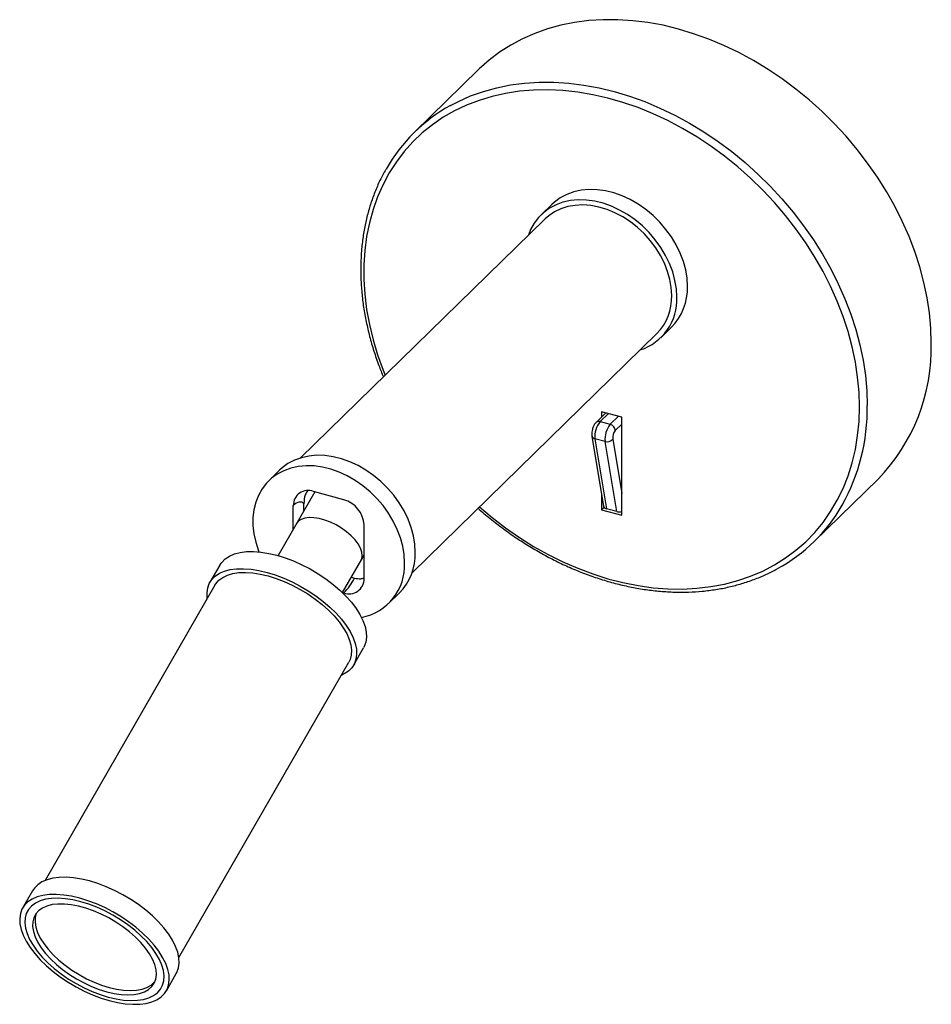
# Paper-space layout '_Trimétrica' of a CAD drawing. Header units: millimetres. Extents: x -115 to 44, y -128 to 44.
import ezdxf

# ---------------------------------------------------------------- set-up
doc = ezdxf.new("R2010")
doc.units = ezdxf.units.MM

psp = doc.layouts.new('_Trimétrica')

# ---------------------------------------------------------------- linework, layer by layer
at = {"color": 7, "linetype": 'Continuous', "lineweight": 25}
for p, q in [((-34.92, 35.78), (-46.12, 24.85)), ((-22.14, 12.2), (-24.01, 10.38)), ((-23.31, 9.67), (-66.13, -32.12)), ((-3.06, -11.09), (-1.19, -9.26)), ((-46.57, -52.16), (-3.76, -10.37)), ((-9.9, -24.98), (-13.44, -24.02)), ((-13.44, -24.02), (-13.44, -24.96)), ((-12.68, -24.22), (-14.37, -25.88)), ((-13.68, -25.74), (-11.91, -26.22)), ((-9.9, -42.12), (-9.9, -24.98)), ((-15.11, -28.27), (-13.07, -40.58)), ((-12.81, -29.25), (-14.58, -28.77)), ((-14.58, -28.77), (-12.55, -40.99)), ((-10.78, -41.47), (-12.81, -29.25)), ((-69.75, -34.26), (-71.61, -36.08)), ((23.72, -46.71), (34.92, -35.78)), ((-63.57, -38.02), (-69.99, -49.16)), ((-58.48, -39.4), (-63.79, -37.96)), ((-13.44, -38.39), (-13.44, -41.16)), ((-67.33, -44.54), (-67.33, -40.43)), ((-65.46, -41.3), (-65.46, -40.09)), ((-13, -40.74), (-13.44, -41.16)), ((-13.44, -41.16), (-9.9, -42.12)), ((-10.78, -41.47), (-12.55, -40.99)), ((-54.95, -53.2), (-54.95, -43.79)), ((-58.72, -55.64), (-54.95, -49.09)), ((-80.17, -50.82), (-81.9, -53.82)), ((-57.16, -52.94), (-56.62, -53.09)), ((-81.03, -54.31), (-110.74, -105.94)), ((-58.7, -55.61), (-58.48, -55.67)), ((-50.66, -57.55), (-48.79, -55.73)), ((-56.76, -68.28), (-55.04, -65.28)), ((-87.34, -119.41), (-57.63, -67.78)), ((-112.93, -107.75), (-114.66, -110.75)), ((-89.52, -125.21), (-87.8, -122.22))]:
    psp.add_line(p, q, dxfattribs=at)
at = {"color": 8, "linetype": 'Continuous', "lineweight": 25}
for p, q in [((-12.24, -24.34), (-13.68, -25.74)), ((-11.91, -26.22), (-10.48, -24.82)), ((-9.9, -26.22), (-11.02, -27.32)), ((-11.47, -28.83), (-9.9, -38.33))]:
    psp.add_line(p, q, dxfattribs=at)
at = {"color": 7, "linetype": 'Continuous', "lineweight": 25, "flags": 128}
for points in [[(44.22, -12.02), (44.14, -9.41), (43.9, -6.76), (43.5, -4.1), (42.94, -1.41), (42.22, 1.28), (41.35, 3.96), (40.33, 6.63), (39.16, 9.28), (37.84, 11.89), (36.39, 14.46), (34.81, 16.97), (33.1, 19.42), (31.27, 21.81), (29.32, 24.11), (27.27, 26.33), (25.12, 28.44), (22.88, 30.46), (20.55, 32.36), (18.15, 34.15), (15.68, 35.81), (13.16, 37.34), (10.58, 38.74), (7.97, 39.99), (5.33, 41.1), (2.67, 42.05), (0, 42.86), (-2.67, 43.51), (-5.33, 43.99), (-7.97, 44.32), (-10.58, 44.49), (-13.16, 44.49), (-15.68, 44.34), (-18.15, 44.01), (-20.55, 43.53), (-22.88, 42.89), (-25.12, 42.1), (-27.27, 41.15), (-29.32, 40.05), (-31.27, 38.8), (-33.1, 37.42), (-34.81, 35.89), (-34.92, 35.78)], [(1.6, -2.14), (1.52, -0.7), (1.28, 0.76), (0.88, 2.23), (0.33, 3.7), (-0.37, 5.13), (-1.2, 6.52), (-2.16, 7.85), (-3.23, 9.1), (-4.41, 10.26), (-5.68, 11.31), (-7.02, 12.25), (-8.41, 13.05), (-9.85, 13.71), (-11.3, 14.22), (-12.76, 14.58), (-14.21, 14.78), (-15.63, 14.82), (-17, 14.69), (-18.3, 14.41), (-19.52, 13.97), (-20.65, 13.37), (-21.67, 12.63), (-22.14, 12.2)], [(-0.27, -3.96), (-0.35, -2.52), (-0.59, -1.06), (-0.99, 0.41), (-1.54, 1.87), (-2.23, 3.31), (-3.07, 4.7), (-4.03, 6.03), (-5.1, 7.28), (-6.28, 8.44), (-7.54, 9.49), (-8.88, 10.42), (-10.28, 11.23), (-11.71, 11.89), (-13.17, 12.4), (-14.63, 12.76), (-16.08, 12.96), (-17.49, 13), (-18.86, 12.87), (-20.17, 12.59), (-21.39, 12.14), (-22.52, 11.55), (-23.54, 10.81), (-24.44, 9.94), (-25.2, 8.94), (-25.83, 7.83), (-26.23, 6.82)], [(-1.15, -3.72), (-1.23, -2.33), (-1.47, -0.91), (-1.87, 0.51), (-2.42, 1.92), (-3.12, 3.3), (-3.95, 4.64), (-4.9, 5.91), (-5.97, 7.1), (-7.14, 8.19), (-8.39, 9.17), (-9.71, 10.02), (-11.08, 10.74), (-12.47, 11.32), (-13.89, 11.74), (-15.3, 12), (-16.68, 12.11), (-18.03, 12.05), (-19.31, 11.83), (-20.52, 11.45), (-21.64, 10.92), (-22.66, 10.24), (-23.31, 9.67)], [(-46, -48.6), (-46.08, -47.16), (-46.33, -45.7), (-46.72, -44.23), (-47.27, -42.77), (-47.97, -41.33), (-48.8, -39.94), (-49.76, -38.61), (-50.84, -37.36), (-52.01, -36.2), (-53.28, -35.15), (-54.62, -34.22), (-56.01, -33.41), (-57.45, -32.75), (-58.9, -32.24), (-60.37, -31.88), (-61.81, -31.68), (-63.23, -31.64), (-64.6, -31.77), (-65.9, -32.05), (-67.13, -32.5), (-68.26, -33.09), (-69.27, -33.83), (-69.75, -34.26)], [(-47.87, -50.42), (-47.95, -48.98), (-48.19, -47.52), (-48.59, -46.05), (-49.14, -44.59), (-49.84, -43.15), (-50.67, -41.76), (-51.63, -40.43), (-52.7, -39.18), (-53.88, -38.02), (-55.15, -36.97), (-56.49, -36.04), (-57.88, -35.24), (-59.31, -34.57), (-60.77, -34.06), (-62.23, -33.7), (-63.68, -33.5), (-65.1, -33.47), (-66.47, -33.59), (-67.77, -33.88), (-68.99, -34.32), (-70.12, -34.91), (-71.14, -35.65), (-72.04, -36.52), (-72.8, -37.52), (-73.43, -38.64), (-73.9, -39.85), (-74.22, -41.14), (-74.38, -42.51), (-74.38, -43.92), (-74.22, -45.37), (-73.9, -46.84), (-73.43, -48.31), (-73.35, -48.51)], [(-65.46, -40.09), (-65.65, -39.94), (-65.86, -39.84), (-66.08, -39.8), (-66.31, -39.82), (-66.56, -39.89), (-66.81, -40.02), (-67.07, -40.2), (-67.33, -40.43)], [(-80.17, -50.82), (-79.84, -50.34), (-79.25, -49.75), (-78.5, -49.26), (-77.63, -48.88), (-76.62, -48.62), (-75.5, -48.47), (-74.29, -48.45), (-72.98, -48.55), (-71.62, -48.77), (-70.2, -49.1)], [(-70.2, -49.1), (-68.74, -49.55), (-67.28, -50.1), (-65.81, -50.75), (-64.37, -51.5), (-62.98, -52.33), (-61.63, -53.23), (-60.37, -54.19), (-59.19, -55.2), (-58.12, -56.24), (-57.17, -57.31), (-56.36, -58.38), (-55.68, -59.46), (-55.15, -60.51), (-54.78, -61.54), (-54.57, -62.52), (-54.52, -63.44), (-54.64, -64.3), (-54.92, -65.07), (-55.04, -65.28)], [(-82.36, -56.62), (-82.36, -56.58), (-82.41, -55.66), (-82.29, -54.8), (-82.01, -54.02), (-81.57, -53.33), (-80.97, -52.74), (-80.23, -52.25), (-79.35, -51.88), (-78.35, -51.61), (-77.23, -51.47), (-76.01, -51.45), (-74.71, -51.55), (-73.34, -51.76), (-71.92, -52.1)], [(-81.03, -54.31), (-80.87, -54.07), (-80.35, -53.47), (-79.67, -52.97), (-78.85, -52.58), (-77.91, -52.3), (-76.84, -52.14), (-75.68, -52.11), (-74.43, -52.19), (-73.11, -52.39), (-71.74, -52.71)], [(-71.92, -52.1), (-70.47, -52.54), (-69, -53.1), (-67.54, -53.75), (-66.1, -54.5), (-64.7, -55.32), (-63.36, -56.22), (-62.09, -57.18), (-60.92, -58.19), (-59.85, -59.24), (-58.9, -60.3), (-58.08, -61.38), (-57.4, -62.45), (-56.87, -63.51), (-56.5, -64.53), (-56.29, -65.51), (-56.25, -66.44), (-56.37, -67.29), (-56.65, -68.07), (-57.09, -68.76), (-57.69, -69.35), (-58.43, -69.84), (-58.95, -70.09)], [(-71.74, -52.71), (-70.34, -53.15), (-68.92, -53.69), (-67.51, -54.33), (-66.13, -55.06), (-64.78, -55.87), (-63.5, -56.75), (-62.3, -57.69), (-61.19, -58.67), (-60.19, -59.69), (-59.32, -60.73), (-58.58, -61.77), (-57.99, -62.8), (-57.55, -63.8), (-57.27, -64.77), (-57.15, -65.69), (-57.2, -66.55), (-57.41, -67.33), (-57.63, -67.78)], [(-87.8, -122.22), (-87.69, -122.01), (-87.41, -121.23), (-87.29, -120.37), (-87.33, -119.45), (-87.54, -118.47), (-87.91, -117.45), (-88.44, -116.39), (-89.12, -115.32), (-89.94, -114.24), (-90.89, -113.17), (-91.96, -112.13), (-93.13, -111.12), (-94.4, -110.16), (-95.74, -109.26), (-97.14, -108.43), (-98.58, -107.69), (-100.04, -107.03), (-101.51, -106.48), (-102.96, -106.03), (-104.38, -105.7), (-105.75, -105.48), (-107.05, -105.38), (-108.27, -105.41), (-109.38, -105.55), (-110.39, -105.81), (-111.27, -106.19), (-112.01, -106.68), (-112.6, -107.27), (-112.93, -107.75)], [(-99.5, -126.93), (-98.08, -127.26), (-96.71, -127.48), (-95.41, -127.58), (-94.19, -127.56), (-93.07, -127.41), (-92.07, -127.15), (-91.19, -126.77), (-90.45, -126.29), (-89.85, -125.69), (-89.41, -125), (-89.13, -124.23), (-89.01, -123.37), (-89.06, -122.45), (-89.27, -121.47), (-89.64, -120.44), (-90.17, -119.39), (-90.84, -118.31), (-91.66, -117.24), (-92.61, -116.17), (-93.68, -115.12), (-94.86, -114.12), (-96.12, -113.16), (-97.46, -112.26), (-98.86, -111.43), (-100.3, -110.68), (-101.76, -110.03), (-103.23, -109.48), (-104.68, -109.03), (-106.1, -108.7), (-107.47, -108.48), (-108.77, -108.38), (-109.99, -108.4), (-111.11, -108.55), (-112.11, -108.81), (-112.99, -109.19), (-113.73, -109.67), (-114.33, -110.27), (-114.77, -110.96), (-115.05, -111.73), (-115.17, -112.59), (-115.12, -113.51), (-114.92, -114.49), (-114.54, -115.52), (-114.02, -116.57), (-113.34, -117.65), (-112.52, -118.72), (-111.57, -119.79), (-110.5, -120.84), (-109.33, -121.84), (-108.06, -122.81), (-106.72, -123.7), (-105.32, -124.53), (-103.88, -125.28), (-102.42, -125.93), (-100.95, -126.48), (-99.5, -126.93)], [(-99.68, -126.31), (-98.31, -126.63), (-96.99, -126.84), (-95.74, -126.92), (-94.58, -126.88), (-93.51, -126.73), (-92.57, -126.45), (-91.75, -126.06), (-91.07, -125.56), (-90.54, -124.96), (-90.17, -124.26), (-89.96, -123.48), (-89.91, -122.62), (-90.03, -121.7), (-90.31, -120.74), (-90.75, -119.73), (-91.35, -118.7), (-92.08, -117.66), (-92.96, -116.62), (-93.96, -115.61), (-95.06, -114.62), (-96.27, -113.68), (-97.55, -112.8), (-98.89, -111.99), (-100.28, -111.26), (-101.69, -110.62), (-103.1, -110.08), (-104.5, -109.65), (-105.87, -109.33), (-107.19, -109.12), (-108.44, -109.04), (-109.61, -109.08), (-110.67, -109.23), (-111.61, -109.51), (-112.43, -109.9), (-113.11, -110.4), (-113.64, -111), (-114.01, -111.7), (-114.22, -112.48), (-114.27, -113.34), (-114.15, -114.26), (-113.87, -115.23), (-113.43, -116.23), (-112.84, -117.26), (-112.1, -118.3), (-111.22, -119.34), (-110.23, -120.35), (-109.12, -121.34), (-107.92, -122.28), (-106.64, -123.16), (-105.29, -123.97), (-103.91, -124.7), (-102.5, -125.34), (-101.08, -125.88), (-99.68, -126.31)], [(-99.68, -126.31), (-98.31, -126.63), (-96.99, -126.84), (-95.74, -126.92), (-94.58, -126.88), (-93.51, -126.73), (-92.57, -126.45), (-91.75, -126.06), (-91.07, -125.56), (-90.54, -124.96), (-90.17, -124.26), (-89.96, -123.48), (-89.91, -122.62), (-90.03, -121.7), (-90.31, -120.74), (-90.75, -119.73), (-91.35, -118.7), (-92.08, -117.66), (-92.96, -116.62), (-93.96, -115.61), (-95.06, -114.62), (-96.27, -113.68), (-97.55, -112.8), (-98.89, -111.99), (-100.28, -111.26), (-101.69, -110.62), (-103.1, -110.08), (-104.5, -109.65), (-105.87, -109.33), (-107.19, -109.12), (-108.44, -109.04), (-109.61, -109.08), (-110.67, -109.23), (-111.61, -109.51), (-112.43, -109.9), (-113.11, -110.4), (-113.64, -111), (-114.01, -111.7), (-114.22, -112.48), (-114.27, -113.34), (-114.15, -114.26), (-113.87, -115.23), (-113.43, -116.23), (-112.84, -117.26), (-112.1, -118.3), (-111.22, -119.34), (-110.23, -120.35), (-109.12, -121.34), (-107.92, -122.28), (-106.64, -123.16), (-105.29, -123.97), (-103.91, -124.7), (-102.5, -125.34), (-101.08, -125.88), (-99.68, -126.31)], [(-99.95, -125.39), (-98.66, -125.69), (-97.42, -125.87), (-96.26, -125.93), (-95.18, -125.87), (-94.21, -125.69), (-93.36, -125.4), (-92.64, -124.99), (-92.06, -124.48), (-91.63, -123.86), (-91.37, -123.16), (-91.26, -122.38), (-91.33, -121.54), (-91.55, -120.64), (-91.93, -119.69), (-92.47, -118.73), (-93.15, -117.75), (-93.97, -116.77), (-94.91, -115.82), (-95.97, -114.89), (-97.11, -114.02), (-98.33, -113.2), (-99.6, -112.46), (-100.92, -111.8), (-102.25, -111.23), (-103.58, -110.76), (-104.89, -110.41), (-106.15, -110.17), (-107.35, -110.05), (-108.48, -110.05), (-109.5, -110.16), (-110.42, -110.4), (-111.2, -110.75), (-111.85, -111.21), (-112.35, -111.78), (-112.7, -112.44), (-112.89, -113.18), (-112.91, -113.99), (-112.77, -114.87), (-112.46, -115.79), (-112, -116.75), (-111.39, -117.72), (-110.64, -118.7), (-109.75, -119.67), (-108.75, -120.61), (-107.66, -121.51), (-106.47, -122.36), (-105.22, -123.14), (-103.92, -123.85), (-102.6, -124.46), (-101.27, -124.98), (-99.95, -125.39)], [(-112.25, -111.64), (-112.27, -111.69), (-112.46, -112.43), (-112.48, -113.24), (-112.33, -114.12), (-112.03, -115.04), (-111.57, -116), (-110.96, -116.97), (-110.2, -117.95), (-109.32, -118.92), (-108.32, -119.86), (-107.22, -120.76), (-106.04, -121.61), (-104.79, -122.39), (-103.49, -123.1), (-102.17, -123.71), (-100.84, -124.23), (-99.51, -124.64)], [(-99.51, -124.64), (-98.23, -124.94), (-96.99, -125.12), (-95.83, -125.18), (-94.75, -125.12), (-93.78, -124.94), (-92.92, -124.65), (-92.2, -124.24), (-91.63, -123.73), (-91.5, -123.58)]]:
    psp.add_lwpolyline(points, dxfattribs=at)
at = {"color": 8, "linetype": 'Continuous', "lineweight": 25, "flags": 128}
for points in [[(-39.84, 29.51), (-38.47, 30.22), (-36.32, 31.17), (-34.08, 31.96), (-31.75, 32.6), (-29.35, 33.08), (-26.88, 33.4), (-24.36, 33.56), (-21.78, 33.56), (-19.17, 33.39), (-16.53, 33.06), (-13.87, 32.57), (-11.2, 31.93), (-8.53, 31.12), (-5.87, 30.17), (-3.23, 29.06), (-0.62, 27.8), (1.96, 26.41), (4.48, 24.88), (6.95, 23.22), (9.35, 21.43), (11.68, 19.53), (13.92, 17.51), (16.07, 15.39), (18.12, 13.18), (20.07, 10.88), (21.9, 8.49), (23.61, 6.04), (25.19, 3.52), (26.64, 0.96), (27.95, -1.66), (29.12, -4.3), (30.15, -6.97), (31.02, -9.66), (31.74, -12.34), (32.3, -15.03), (32.7, -17.7), (32.94, -20.34), (33.02, -22.95)], [(31.67, -23.17), (31.59, -20.58), (31.35, -17.97), (30.95, -15.33), (30.39, -12.67), (29.67, -10.01), (28.8, -7.35), (27.78, -4.71), (26.61, -2.1), (25.3, 0.48), (23.85, 3.02), (22.27, 5.5), (20.57, 7.92), (18.74, 10.27), (16.8, 12.54), (14.76, 14.72), (12.61, 16.8), (10.38, 18.78), (8.07, 20.64), (5.68, 22.39), (3.22, 24.01), (0.71, 25.5), (-1.84, 26.85), (-4.43, 28.06), (-7.05, 29.12), (-9.69, 30.03), (-12.33, 30.79), (-14.97, 31.39), (-17.6, 31.83), (-20.2, 32.11), (-22.78, 32.23), (-25.31, 32.19), (-27.79, 31.98), (-30.21, 31.61), (-32.57, 31.09), (-34.84, 30.4), (-37.03, 29.56), (-39.13, 28.57), (-41.12, 27.43), (-43, 26.14), (-44.77, 24.72), (-46.41, 23.16), (-47.93, 21.47), (-49.31, 19.66), (-50.55, 17.73), (-51.64, 15.7), (-52.59, 13.56), (-53.38, 11.33), (-54.02, 9.02), (-54.5, 6.63), (-54.82, 4.18), (-54.98, 1.67), (-54.98, -0.9), (-54.82, -3.5), (-54.5, -6.13), (-54.02, -8.78), (-53.38, -11.44), (-52.59, -14.1), (-51.64, -16.74), (-51.29, -17.64)], [(-34.77, -40.64), (-32.57, -42.5), (-30.21, -44.31), (-27.79, -45.99), (-25.31, -47.55), (-22.78, -48.97), (-20.2, -50.25), (-17.6, -51.38), (-14.97, -52.37), (-12.33, -53.2), (-9.69, -53.88), (-7.05, -54.4), (-4.43, -54.77), (-1.84, -54.97), (0.71, -55), (3.22, -54.88), (5.68, -54.59), (8.07, -54.15), (10.38, -53.54), (12.61, -52.78), (14.76, -51.86), (16.8, -50.79), (18.74, -49.58), (20.57, -48.22), (22.27, -46.73), (23.85, -45.1), (25.3, -43.35), (26.61, -41.48), (27.78, -39.5), (28.8, -37.42), (29.67, -35.24), (30.39, -32.96), (30.95, -30.61), (31.35, -28.19), (31.59, -25.7), (31.67, -23.17)], [(-55.5, -50.06), (-55.37, -49.76), (-55.27, -49.19), (-55.34, -48.55), (-55.58, -47.85), (-55.98, -47.13), (-56.53, -46.4), (-57.21, -45.68), (-58, -45), (-58.88, -44.36), (-59.83, -43.8), (-60.81, -43.32), (-61.81, -42.95), (-62.78, -42.68), (-63.71, -42.54), (-64.56, -42.51), (-65.32, -42.61), (-65.95, -42.84), (-66.45, -43.17), (-66.77, -43.57)]]:
    psp.add_lwpolyline(points, dxfattribs=at)
at = {"color": 7, "linetype": 'Continuous', "lineweight": 25}
for centre, radius, start, end in [((-25.85, 4.08), 29.02, 118.8017, 150.4527), ((-8.2, -2.41), 9.8, 315.6499, 1.6158), ((-9.53, -4.4), 9.27, 287.9298, 2.7218), ((-10.28, -3.98), 9.13, 315.6026, 1.6631), ((11.42, -12.89), 32.81, 315.7519, 1.5139), ((-10.57, -28.31), 4.03, 140.3154, 186.5004), ((-8.8, -28.79), 4.03, 140.3154, 186.5004), ((-12.23, -27.39), 1.21, 3.3916, 74.3338), ((-9.47, -28.6), 2.02, 140.3154, 186.5004), ((-12.46, -28.01), 1.28, 254.3313, 320.3862), ((-64.73, -40.38), 2.6, 68.8623, 180.9223), ((-59.8, -44.08), 4.86, 3.3916, 74.3338), ((-12.48, -40.36), 0.636, 200.3354, 263.1821), ((3.45, -25.95), 29.02, 298.6129, 330.2035), ((-10.32, -39.71), 1.82, 255.4597, 283.5129), ((-55.8, -48.87), 9.8, 315.6499, 1.6158), ((-57.14, -50.85), 9.28, 280.7817, 2.6636), ((-66.37, -48), 11, 315.793, 332.4317), ((-57.55, -53.24), 2.6, 248.8623, 0.9223)]:
    psp.add_arc(centre, radius, start, end, dxfattribs=at)
at = {"color": 8, "linetype": 'Continuous', "lineweight": 25}
for centre, radius, start, end in [((-1.6, -23.49), 34.63, 330.8378, 0.8976), ((-13.9, -26.42), 0.715, 71.5835, 131.3347), ((-14.47, -28.12), 0.661, 193.7787, 260.7241)]:
    psp.add_arc(centre, radius, start, end, dxfattribs=at)
at = {"color": 7, "linetype": 'Continuous', "lineweight": 25}
for points, knots in [([(-51.15, 18.29), (-51.33, 17.99), (-51.87, 17.06), (-52.65, 15.4), (-53.49, 13.3), (-54.19, 11.11), (-54.74, 8.86), (-55.16, 6.54), (-55.43, 4.16), (-55.55, 1.73), (-55.53, -0.73), (-55.37, -3.24), (-55.06, -5.76), (-54.6, -8.31), (-54, -10.86), (-53.26, -13.41), (-52.47, -15.77), (-51.85, -17.27), (-51.58, -17.93)], [0, 0, 0, 0, 0.030121, 0.095463, 0.160848, 0.226283, 0.291769, 0.357305, 0.42289, 0.488518, 0.554184, 0.619883, 0.685609, 0.751356, 0.817119, 0.882894, 0.948678, 1, 1, 1, 1]), ([(-14.37, -25.88), (-14.44, -25.96), (-14.62, -26.15), (-14.85, -26.55), (-15.04, -27.07), (-15.14, -27.61), (-15.15, -28.01), (-15.12, -28.23), (-15.11, -28.27)], [0, 0, 0, 0, 0.127584, 0.327643, 0.533396, 0.736789, 0.94141, 1, 1, 1, 1]), ([(-64.85, -37.86), (-64.99, -38.09), (-65.4, -38.71), (-65.44, -39.55), (-65.46, -40.09)], [0, 0, 0, 0, 0.353744, 1, 1, 1, 1]), ([(-35.02, -40.88), (-34.95, -40.95), (-34.17, -41.66), (-32.62, -42.93), (-30.37, -44.66), (-28.05, -46.28), (-25.68, -47.78), (-23.26, -49.16), (-20.8, -50.42), (-18.31, -51.55), (-15.79, -52.54), (-13.26, -53.4), (-10.72, -54.12), (-8.18, -54.7), (-5.65, -55.13), (-3.14, -55.42), (-0.66, -55.56), (1.79, -55.56), (4.2, -55.41), (6.56, -55.11), (8.86, -54.67), (11.09, -54.08), (13.25, -53.35), (15.32, -52.5), (16.62, -51.82), (17.26, -51.49)], [0, 0, 0, 0, 0.004684, 0.050019, 0.095354, 0.140692, 0.186032, 0.231374, 0.276719, 0.322065, 0.367412, 0.412759, 0.458105, 0.503448, 0.548785, 0.594113, 0.639429, 0.684729, 0.730009, 0.775265, 0.820491, 0.865685, 0.910843, 0.955964, 1, 1, 1, 1]), ([(-56.62, -53.09), (-56.24, -53.17), (-55.66, -53.29), (-55.18, -53.12), (-55, -53.06)], [0, 0, 0, 0, 0.641681, 1, 1, 1, 1])]:
    psp.add_open_spline(points, degree=3, knots=knots, dxfattribs=at)

doc.saveas('drawing.dxf')
